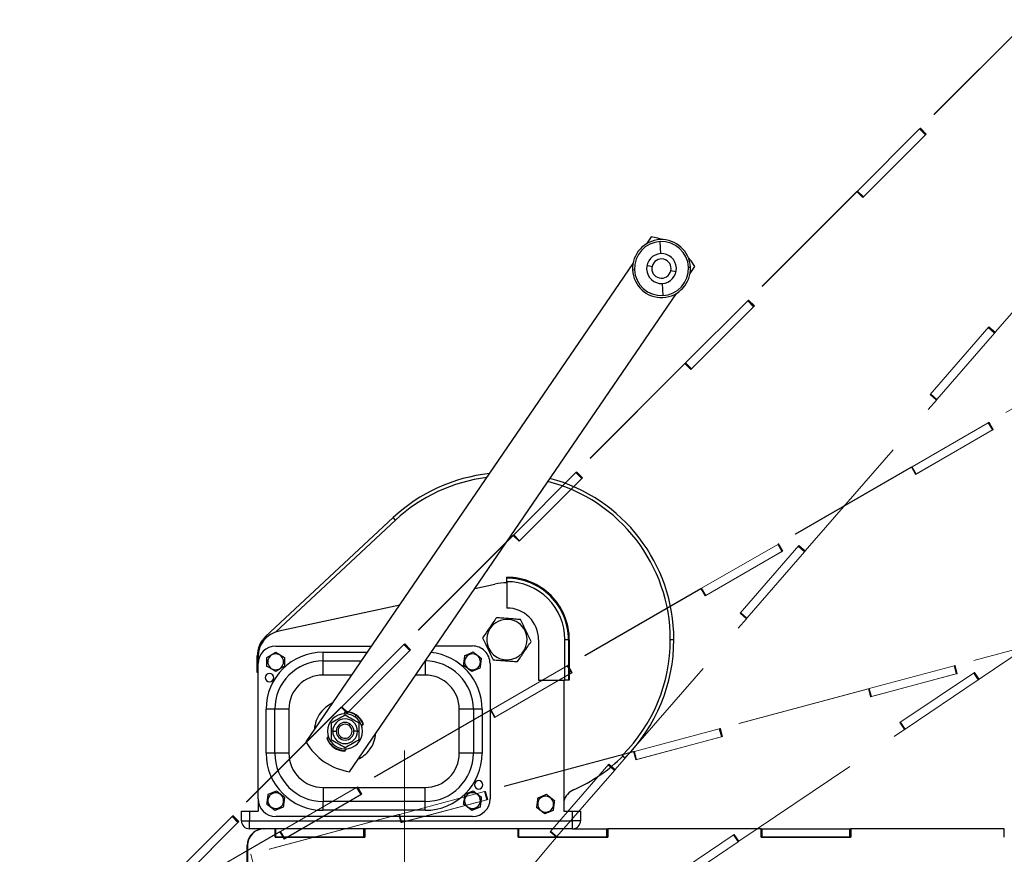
# Paper-space layout 'Sheet10' of a CAD drawing. Header units: inches. Extents: x 0.1 to 16.9, y 0.1 to 10.9.
# Tile 31 of 37: x 6.3 to 8.2, y 7.5 to 9. Entities that reach past the tile are written whole.
import ezdxf

# ---------------------------------------------------------------- set-up
doc = ezdxf.new("R2010")
doc.units = ezdxf.units.IN
doc.header["$MEASUREMENT"] = 0
doc.linetypes.add('CENTERX2', pattern=[0.8, 0.5, -0.1, 0.1, -0.1])
doc.linetypes.add('PHANTOM', pattern=[0.5, 0.25, -0.05, 0.05, -0.05, 0.05, -0.05])
doc.layers.add('FORMAT', color=7, linetype='Continuous')
doc.styles.add('SLDTEXTSTYLE0', font='TXT', dxfattribs={"width": 0.75})
doc.dimstyles.new('SLDDIMSTYLE17', dxfattribs={"dimtxt": 0.104167, "dimasz": 0.13, "dimexe": 0, "dimexo": 0.0625, "dimgap": 0.026042, "dimtad": 0, "dimtih": 1, "dimtoh": 1, "dimdec": 0, "dimlfac": 12, "dimrnd": 1e-09, "dimzin": 12, "dimdsep": 46, "dimtxsty": 'SLDTEXTSTYLE0', "dimsah": 1, "dimcen": 0.09, "dimadec": 0, "dimazin": 3, "dimtfac": 1, "dimtdec": 0, "dimtofl": 0, "dimtmove": 0, "dimatfit": 3, "dimfxl": 1, "dimfrac": 2, "dimtolj": 1, "dimtzin": 12, "dimarcsym": 0})

# ---------------------------------------------------------------- blocks, each defined once
blk = doc.blocks.new('_D_109')
at = {"layer": 'FORMAT', "color": 7}
for p, q in [((9.7469, 8.1618), (9.7469, 1.8353)), ((7.0513, 3.1911), (7.0513, 1.8353)), ((8.1545, 2.1125), (8.1228, 2.1125)), ((8.1228, 2.1125), (8.1228, 1.947)), ((8.3854, 2.1125), (8.4171, 2.1125)), ((8.4171, 2.1125), (8.4171, 1.947)), ((7.0513, 1.9603), (8.0315, 1.9603)), ((9.7469, 1.9603), (8.5084, 1.9603)), ((8.1228, 1.947), (8.1545, 1.947)), ((8.4171, 1.947), (8.3854, 1.947))]:
    blk.add_line(p, q, dxfattribs=at)
for points in [[(7.0513, 1.9603), (7.1813, 1.9403), (7.1813, 1.9803)], [(9.7469, 1.9603), (9.6169, 1.9803), (9.6169, 1.9403)]]:
    blk.add_solid(points, dxfattribs=at)
at = {"layer": 'FORMAT', "color": 7, "char_height": 0.10417, "attachment_point": 1, "style": 'SLDTEXTSTYLE0'}
for s, insert in [('822', (8.1545, 2.0813)), ('32', (8.193, 1.9213))]:
    blk.add_mtext(s, dxfattribs=dict(at, insert=insert))
blk = doc.blocks.new('_D_110')
at = {"layer": 'FORMAT', "color": 7}
for p, q in [((9.0742, 8.7419), (9.0742, 2.2135)), ((7.0513, 3.1911), (7.0513, 2.2135)), ((7.9175, 2.4907), (7.8858, 2.4907)), ((7.8858, 2.4907), (7.8858, 2.3252)), ((8.1484, 2.4907), (8.1801, 2.4907)), ((8.1801, 2.4907), (8.1801, 2.3252)), ((7.0513, 2.3385), (7.7945, 2.3385)), ((9.0742, 2.3385), (8.2713, 2.3385)), ((7.8858, 2.3252), (7.9175, 2.3252)), ((8.1801, 2.3252), (8.1484, 2.3252))]:
    blk.add_line(p, q, dxfattribs=at)
for points in [[(7.0513, 2.3385), (7.1813, 2.3185), (7.1813, 2.3585)], [(9.0742, 2.3385), (8.9442, 2.3585), (8.9442, 2.3185)]]:
    blk.add_solid(points, dxfattribs=at)
at = {"layer": 'FORMAT', "color": 7, "char_height": 0.10417, "attachment_point": 1, "style": 'SLDTEXTSTYLE0'}
for s, insert in [('617', (7.9175, 2.4595)), ('24', (7.956, 2.2994))]:
    blk.add_mtext(s, dxfattribs=dict(at, insert=insert))
blk = doc.blocks.new('_D_113')
at = {"layer": 'FORMAT', "color": 7}
for p, q in [((9.7969, 8.2118), (12.4278, 8.2118)), ((12.3028, 8.2118), (12.3028, 5.9448)), ((12.1489, 5.9237), (12.1172, 5.9237)), ((12.1172, 5.9237), (12.1172, 5.7582)), ((12.4567, 5.9237), (12.4884, 5.9237)), ((12.4884, 5.9237), (12.4884, 5.7582)), ((12.1172, 5.7582), (12.1489, 5.7582)), ((12.4884, 5.7582), (12.4567, 5.7582)), ((12.3028, 2.6109), (12.3028, 5.5981)), ((6.3825, 2.6109), (12.4278, 2.6109))]:
    blk.add_line(p, q, dxfattribs=at)
for points in [[(12.3028, 8.2118), (12.2828, 8.0818), (12.3228, 8.0818)], [(12.3028, 2.6109), (12.3228, 2.7409), (12.2828, 2.7409)]]:
    blk.add_solid(points, dxfattribs=at)
at = {"layer": 'FORMAT', "color": 7, "char_height": 0.10417, "attachment_point": 1, "style": 'SLDTEXTSTYLE0'}
for s, insert in [('1707', (12.1489, 5.8924)), ('67', (12.2258, 5.7324))]:
    blk.add_mtext(s, dxfattribs=dict(at, insert=insert))
blk = doc.blocks.new('_D_114')
at = {"layer": 'FORMAT', "color": 7}
for p, q in [((9.1242, 8.7919), (12.9115, 8.7919)), ((12.7865, 8.7919), (12.7865, 6.3557)), ((12.6325, 6.3346), (12.6008, 6.3346)), ((12.6008, 6.3346), (12.6008, 6.1691)), ((12.9404, 6.3346), (12.9721, 6.3346)), ((12.9721, 6.3346), (12.9721, 6.1691)), ((12.6008, 6.1691), (12.6325, 6.1691)), ((12.9721, 6.1691), (12.9404, 6.1691)), ((12.7865, 2.6109), (12.7865, 6.0091)), ((6.3825, 2.6109), (12.9115, 2.6109))]:
    blk.add_line(p, q, dxfattribs=at)
for points in [[(12.7865, 8.7919), (12.7665, 8.6619), (12.8065, 8.6619)], [(12.7865, 2.6109), (12.8065, 2.7409), (12.7665, 2.7409)]]:
    blk.add_solid(points, dxfattribs=at)
at = {"layer": 'FORMAT', "color": 7, "char_height": 0.10417, "attachment_point": 1, "style": 'SLDTEXTSTYLE0'}
for s, insert in [('1884', (12.6325, 6.3034)), ('74', (12.7095, 6.1434))]:
    blk.add_mtext(s, dxfattribs=dict(at, insert=insert))

psp = doc.layouts.new('Sheet10')

# ---------------------------------------------------------------- linework, layer by layer
at = {"color": 7, "linetype": 'PHANTOM', "lineweight": 18}
for p, q in [((8.2164, 9.0483), (8.014, 8.8458)), ((8.2167, 9.0486), (8.0143, 8.8462)), ((7.8968, 8.7287), (8.0129, 8.8447)), ((8.0129, 8.8447), (8.0137, 8.8456)), ((8.0239, 8.8337), (8.0129, 8.8447)), ((8.014, 8.8458), (8.0137, 8.8456)), ((8.0248, 8.8345), (8.0137, 8.8456)), ((8.014, 8.8458), (8.0143, 8.8462)), ((8.014, 8.8458), (8.025, 8.8348)), ((8.0143, 8.8462), (8.0253, 8.8351)), ((8.0253, 8.8351), (7.9068, 8.7166)), ((7.9079, 8.7177), (8.0239, 8.8337)), ((8.0239, 8.8337), (8.0248, 8.8345)), ((8.025, 8.8348), (8.0248, 8.8345)), ((8.025, 8.8348), (8.0253, 8.8351)), ((8.1542, 8.4649), (8.399, 8.7465)), ((7.8955, 8.7273), (7.693, 8.5249)), ((7.8958, 8.7277), (7.6933, 8.5252)), ((7.8958, 8.7277), (7.8955, 8.7273)), ((7.8955, 8.7273), (7.8958, 8.7277)), ((7.8958, 8.7277), (7.8959, 8.7278)), ((7.8958, 8.7277), (7.8958, 8.7277)), ((7.9068, 8.7166), (7.8958, 8.7277)), ((7.8959, 8.7278), (7.8968, 8.7287)), ((7.907, 8.7168), (7.8959, 8.7278)), ((7.9079, 8.7177), (7.8968, 8.7287)), ((7.9068, 8.7166), (7.907, 8.7168)), ((7.9068, 8.7166), (7.9068, 8.7166)), ((7.907, 8.7168), (7.9079, 8.7177)), ((7.5759, 8.4078), (7.6919, 8.5238)), ((7.7044, 8.5142), (7.5859, 8.3957)), ((7.5869, 8.3967), (7.703, 8.5127)), ((7.6919, 8.5238), (7.6928, 8.5247)), ((7.703, 8.5127), (7.6919, 8.5238)), ((7.693, 8.5249), (7.6928, 8.5247)), ((7.7038, 8.5136), (7.6928, 8.5247)), ((7.693, 8.5249), (7.6933, 8.5252)), ((7.693, 8.5249), (7.7041, 8.5138)), ((7.6933, 8.5252), (7.7044, 8.5142)), ((7.703, 8.5127), (7.7038, 8.5136)), ((7.7041, 8.5138), (7.7038, 8.5136)), ((7.7041, 8.5138), (7.7044, 8.5142)), ((8.0324, 8.3486), (8.1424, 8.4751)), ((8.0452, 8.3395), (8.1529, 8.4634)), ((8.1529, 8.4634), (8.1411, 8.4736)), ((8.1537, 8.4643), (8.1419, 8.4745)), ((8.1424, 8.4751), (8.1542, 8.4649)), ((8.1529, 8.4634), (8.1537, 8.4643)), ((8.1537, 8.4643), (8.154, 8.4647)), ((8.1538, 8.4645), (8.1542, 8.4649)), ((8.3902, 8.4399), (8.1423, 8.2968)), ((8.3906, 8.4401), (8.1427, 8.297)), ((7.5745, 8.4064), (7.3721, 8.2039)), ((7.5748, 8.4067), (7.3724, 8.2043)), ((7.5748, 8.4067), (7.5745, 8.4064)), ((7.5745, 8.4064), (7.5748, 8.4067)), ((7.5748, 8.4067), (7.575, 8.4069)), ((7.5748, 8.4067), (7.5748, 8.4067)), ((7.5859, 8.3957), (7.5748, 8.4067)), ((7.575, 8.4069), (7.5759, 8.4078)), ((7.586, 8.3958), (7.575, 8.4069)), ((7.5869, 8.3967), (7.5759, 8.4078)), ((7.5859, 8.3957), (7.586, 8.3958)), ((7.5859, 8.3957), (7.5859, 8.3957)), ((7.586, 8.3958), (7.5869, 8.3967)), ((8.0442, 8.3384), (8.0324, 8.3486)), ((8.0442, 8.3384), (8.0325, 8.3486)), ((8.0444, 8.3386), (8.0326, 8.3488)), ((8.0452, 8.3395), (8.0334, 8.3498)), ((7.7994, 8.0567), (8.0442, 8.3384)), ((8.0442, 8.3384), (8.0444, 8.3386)), ((8.0442, 8.3384), (8.0442, 8.3384)), ((8.0444, 8.3386), (8.0452, 8.3395)), ((7.9988, 8.2139), (8.1409, 8.296)), ((8.1409, 8.296), (8.142, 8.2966)), ((8.1488, 8.2825), (8.1409, 8.296)), ((8.1423, 8.2968), (8.142, 8.2966)), ((8.1498, 8.2831), (8.142, 8.2966)), ((8.1423, 8.2968), (8.1427, 8.297)), ((8.1423, 8.2968), (8.1501, 8.2832)), ((8.1427, 8.297), (8.1505, 8.2835)), ((8.1505, 8.2835), (8.0054, 8.1997)), ((8.0066, 8.2004), (8.1488, 8.2825)), ((8.1488, 8.2825), (8.1498, 8.2831)), ((8.1501, 8.2832), (8.1498, 8.2831)), ((8.1501, 8.2832), (8.1505, 8.2835)), ((7.255, 8.0868), (7.371, 8.2029)), ((7.371, 8.2029), (7.3718, 8.2037)), ((7.382, 8.1918), (7.371, 8.2029)), ((7.3721, 8.2039), (7.3718, 8.2037)), ((7.3829, 8.1927), (7.3718, 8.2037)), ((7.3721, 8.2039), (7.3724, 8.2043)), ((7.3721, 8.2039), (7.3831, 8.1929)), ((7.3724, 8.2043), (7.3835, 8.1932)), ((7.9971, 8.213), (7.7492, 8.0698)), ((7.9975, 8.2132), (7.7496, 8.0701)), ((7.9975, 8.2132), (7.9971, 8.213)), ((7.9971, 8.213), (7.9975, 8.2132)), ((7.9975, 8.2132), (7.9977, 8.2133)), ((7.9975, 8.2132), (7.9975, 8.2132)), ((8.0054, 8.1997), (7.9975, 8.2132)), ((7.9977, 8.2133), (7.9988, 8.2139)), ((8.0055, 8.1998), (7.9977, 8.2133)), ((8.0066, 8.2004), (7.9988, 8.2139)), ((8.0055, 8.1998), (8.0066, 8.2004)), ((7.3835, 8.1932), (7.265, 8.0747)), ((7.266, 8.0758), (7.382, 8.1918)), ((7.382, 8.1918), (7.3829, 8.1927)), ((7.3831, 8.1929), (7.3829, 8.1927)), ((7.3831, 8.1929), (7.3835, 8.1932)), ((8.0054, 8.1997), (8.0055, 8.1998)), ((8.0054, 8.1997), (8.0054, 8.1997)), ((7.2536, 8.0854), (7.0511, 7.883)), ((7.2539, 8.0858), (7.0515, 7.8833)), ((7.2539, 8.0858), (7.2536, 8.0854)), ((7.2536, 8.0854), (7.2539, 8.0858)), ((7.2539, 8.0858), (7.254, 8.0859)), ((7.265, 8.0747), (7.2539, 8.0858)), ((7.265, 8.0747), (7.2539, 8.0858)), ((7.254, 8.0859), (7.255, 8.0868)), ((7.2651, 8.0749), (7.254, 8.0859)), ((7.266, 8.0758), (7.255, 8.0868)), ((7.265, 8.0747), (7.2651, 8.0749)), ((7.265, 8.0747), (7.265, 8.0747)), ((7.2651, 8.0749), (7.266, 8.0758)), ((7.6058, 7.987), (7.7479, 8.069)), ((7.7574, 8.0565), (7.6123, 7.9727)), ((7.6136, 7.9735), (7.7557, 8.0555)), ((7.6777, 7.9405), (7.7876, 8.0669)), ((7.6904, 7.9314), (7.7981, 8.0552)), ((7.7479, 8.069), (7.7489, 8.0697)), ((7.7557, 8.0555), (7.7479, 8.069)), ((7.7492, 8.0698), (7.7489, 8.0697)), ((7.7567, 8.0561), (7.7489, 8.0697)), ((7.7492, 8.0698), (7.7496, 8.0701)), ((7.7492, 8.0698), (7.757, 8.0563)), ((7.7496, 8.0701), (7.7574, 8.0565)), ((7.7557, 8.0555), (7.7567, 8.0561)), ((7.757, 8.0563), (7.7567, 8.0561)), ((7.757, 8.0563), (7.7574, 8.0565)), ((7.7981, 8.0552), (7.7863, 8.0654)), ((7.7989, 8.0561), (7.7871, 8.0664)), ((7.7876, 8.0669), (7.7994, 8.0567)), ((7.7981, 8.0552), (7.7989, 8.0561)), ((7.7989, 8.0561), (7.7992, 8.0565)), ((7.7991, 8.0564), (7.7994, 8.0567)), ((8.1238, 7.817), (8.4333, 8.0257)), ((7.6041, 7.986), (7.3561, 7.8429)), ((7.6045, 7.9863), (7.3565, 7.8431)), ((7.6045, 7.9863), (7.6041, 7.986)), ((7.6041, 7.986), (7.6045, 7.9863)), ((7.6045, 7.9863), (7.6046, 7.9864)), ((7.6123, 7.9727), (7.6045, 7.9863)), ((7.6123, 7.9727), (7.6045, 7.9863)), ((7.6046, 7.9864), (7.6058, 7.987)), ((7.6125, 7.9728), (7.6046, 7.9864)), ((7.6136, 7.9735), (7.6058, 7.987)), ((7.6123, 7.9727), (7.6125, 7.9728)), ((7.6123, 7.9727), (7.6123, 7.9727)), ((7.6125, 7.9728), (7.6136, 7.9735)), ((7.4446, 7.6485), (7.6894, 7.9302)), ((7.6894, 7.9302), (7.6777, 7.9405)), ((7.6895, 7.9302), (7.6777, 7.9405)), ((7.6896, 7.9304), (7.6778, 7.9406)), ((7.6904, 7.9314), (7.6786, 7.9416)), ((7.6894, 7.9302), (7.6895, 7.9302)), ((7.6895, 7.9302), (7.6896, 7.9304)), ((7.6896, 7.9304), (7.6904, 7.9314)), ((8.3553, 7.9168), (8.0788, 7.8427)), ((8.3558, 7.9169), (8.0792, 7.8428)), ((6.934, 7.7659), (7.05, 7.8819)), ((7.0625, 7.8723), (6.944, 7.7538)), ((6.9451, 7.7548), (7.0611, 7.8709)), ((7.05, 7.8819), (7.0509, 7.8828)), ((7.0611, 7.8709), (7.05, 7.8819)), ((7.0511, 7.883), (7.0509, 7.8828)), ((7.0619, 7.8717), (7.0509, 7.8828)), ((7.0511, 7.883), (7.0515, 7.8833)), ((7.0511, 7.883), (7.0622, 7.8719)), ((7.0515, 7.8833), (7.0625, 7.8723)), ((7.0611, 7.8709), (7.0619, 7.8717)), ((7.0622, 7.8719), (7.0619, 7.8717)), ((7.0622, 7.8719), (7.0625, 7.8723)), ((7.2127, 7.7601), (7.3548, 7.8421)), ((7.3548, 7.8421), (7.3558, 7.8427)), ((7.3626, 7.8286), (7.3548, 7.8421)), ((7.3561, 7.8429), (7.3558, 7.8427)), ((7.3637, 7.8292), (7.3558, 7.8427)), ((7.3561, 7.8429), (7.3565, 7.8431)), ((7.3561, 7.8429), (7.3639, 7.8293)), ((7.3565, 7.8431), (7.3643, 7.8296)), ((7.9188, 7.7998), (8.0773, 7.8423)), ((8.0773, 7.8423), (8.0784, 7.8426)), ((8.0813, 7.8272), (8.0773, 7.8423)), ((8.0788, 7.8427), (8.0784, 7.8426)), ((8.0825, 7.8275), (8.0784, 7.8426)), ((8.0788, 7.8427), (8.0792, 7.8428)), ((8.0788, 7.8427), (8.0828, 7.8276)), ((8.0792, 7.8428), (8.0833, 7.8277)), ((7.3643, 7.8296), (7.2192, 7.7458)), ((7.2205, 7.7465), (7.3626, 7.8286)), ((7.3626, 7.8286), (7.3637, 7.8292)), ((7.3639, 7.8293), (7.3637, 7.8292)), ((7.3639, 7.8293), (7.3643, 7.8296)), ((8.0833, 7.8277), (7.9214, 7.7843)), ((7.9228, 7.7847), (8.0813, 7.8272)), ((7.9762, 7.7362), (8.1151, 7.8299)), ((7.9862, 7.7241), (8.1222, 7.8159)), ((8.0813, 7.8272), (8.0825, 7.8275)), ((8.0828, 7.8276), (8.0825, 7.8275)), ((8.0828, 7.8276), (8.0833, 7.8277)), ((8.1222, 7.8159), (8.1135, 7.8288)), ((8.1232, 7.8166), (8.1145, 7.8295)), ((8.1151, 7.8299), (8.1238, 7.817)), ((8.1222, 7.8159), (8.1232, 7.8166)), ((8.1232, 7.8166), (8.1236, 7.8169)), ((8.1234, 7.8168), (8.1238, 7.817)), ((7.9169, 7.7993), (7.6403, 7.7252)), ((7.9173, 7.7994), (7.6408, 7.7253)), ((7.9173, 7.7994), (7.9169, 7.7993)), ((7.9169, 7.7993), (7.9173, 7.7994)), ((7.9173, 7.7994), (7.9175, 7.7995)), ((7.9214, 7.7843), (7.9173, 7.7994)), ((7.9214, 7.7843), (7.9173, 7.7994)), ((7.9175, 7.7995), (7.9188, 7.7998)), ((7.9216, 7.7844), (7.9175, 7.7995)), ((7.9228, 7.7847), (7.9188, 7.7998)), ((7.9214, 7.7843), (7.9216, 7.7844)), ((7.9214, 7.7843), (7.9214, 7.7843)), ((7.9216, 7.7844), (7.9228, 7.7847)), ((6.9326, 7.7645), (6.7302, 7.5621)), ((6.933, 7.7648), (6.7305, 7.5624)), ((6.933, 7.7648), (6.9326, 7.7645)), ((6.9326, 7.7645), (6.933, 7.7648)), ((6.933, 7.7648), (6.9331, 7.765)), ((6.944, 7.7538), (6.933, 7.7648)), ((6.944, 7.7538), (6.933, 7.7648)), ((6.9331, 7.765), (6.934, 7.7659)), ((6.9442, 7.7539), (6.9331, 7.765)), ((6.9451, 7.7548), (6.934, 7.7659)), ((7.211, 7.7591), (6.963, 7.6159)), ((7.2114, 7.7593), (6.9635, 7.6162)), ((7.2114, 7.7593), (7.211, 7.7591)), ((7.211, 7.7591), (7.2114, 7.7593)), ((7.2114, 7.7593), (7.2116, 7.7594)), ((7.2192, 7.7458), (7.2114, 7.7593)), ((7.2192, 7.7458), (7.2114, 7.7593)), ((7.2116, 7.7594), (7.2127, 7.7601)), ((7.2194, 7.7459), (7.2116, 7.7594)), ((7.2205, 7.7465), (7.2127, 7.7601)), ((6.944, 7.7538), (6.9442, 7.7539)), ((6.944, 7.7538), (6.944, 7.7538)), ((6.9442, 7.7539), (6.9451, 7.7548)), ((7.2192, 7.7458), (7.2194, 7.7459)), ((7.2192, 7.7458), (7.2192, 7.7458)), ((7.2194, 7.7459), (7.2205, 7.7465)), ((7.4804, 7.6823), (7.6389, 7.7248)), ((7.6389, 7.7248), (7.64, 7.7251)), ((7.6429, 7.7097), (7.6389, 7.7248)), ((7.6403, 7.7252), (7.64, 7.7251)), ((7.6441, 7.71), (7.64, 7.7251)), ((7.6403, 7.7252), (7.6408, 7.7253)), ((7.6403, 7.7252), (7.6444, 7.7101)), ((7.6408, 7.7253), (7.6448, 7.7102)), ((7.6755, 7.5146), (7.9849, 7.7233)), ((7.9849, 7.7233), (7.9762, 7.7362)), ((7.9849, 7.7233), (7.9762, 7.7362)), ((7.9851, 7.7234), (7.9764, 7.7363)), ((7.9862, 7.7241), (7.9774, 7.7371)), ((7.9849, 7.7233), (7.9851, 7.7234)), ((7.9849, 7.7233), (7.9849, 7.7233)), ((7.9851, 7.7234), (7.9862, 7.7241)), ((7.6448, 7.7102), (7.483, 7.6668)), ((7.4844, 7.6672), (7.6429, 7.7097)), ((7.6429, 7.7097), (7.6441, 7.71)), ((7.6444, 7.7101), (7.6441, 7.71)), ((7.6444, 7.7101), (7.6448, 7.7102)), ((7.4785, 7.6818), (7.2019, 7.6077)), ((7.4789, 7.6819), (7.2024, 7.6078)), ((7.4789, 7.6819), (7.4785, 7.6818)), ((7.4785, 7.6818), (7.4789, 7.6819)), ((7.4789, 7.6819), (7.4791, 7.682)), ((7.483, 7.6668), (7.4789, 7.6819)), ((7.483, 7.6668), (7.4789, 7.6819)), ((7.4791, 7.682), (7.4804, 7.6823)), ((7.4832, 7.6669), (7.4791, 7.682)), ((7.4844, 7.6672), (7.4804, 7.6823)), ((7.483, 7.6668), (7.4832, 7.6669)), ((7.483, 7.6668), (7.483, 7.6668)), ((7.4832, 7.6669), (7.4844, 7.6672)), ((7.3229, 7.5323), (7.4328, 7.6588)), ((7.4433, 7.647), (7.4315, 7.6573)), ((7.4441, 7.6479), (7.4323, 7.6582)), ((7.4328, 7.6588), (7.4446, 7.6485)), ((7.4441, 7.6479), (7.4444, 7.6484)), ((7.4443, 7.6482), (7.4446, 7.6485)), ((7.3356, 7.5232), (7.4433, 7.647)), ((7.4433, 7.647), (7.4441, 7.6479)), ((6.8196, 7.5331), (6.9617, 7.6152)), ((6.9617, 7.6152), (6.9628, 7.6158)), ((6.9695, 7.6016), (6.9617, 7.6152)), ((6.963, 7.6159), (6.9628, 7.6158)), ((6.9706, 7.6022), (6.9628, 7.6158)), ((6.963, 7.6159), (6.9635, 7.6162)), ((6.963, 7.6159), (6.9709, 7.6024)), ((6.9635, 7.6162), (6.9713, 7.6026)), ((6.9713, 7.6026), (6.8261, 7.5188)), ((6.8274, 7.5196), (6.9695, 7.6016)), ((6.9695, 7.6016), (6.9706, 7.6022)), ((6.9709, 7.6024), (6.9706, 7.6022)), ((6.9709, 7.6024), (6.9713, 7.6026)), ((7.0419, 7.5648), (7.2004, 7.6073)), ((7.2004, 7.6073), (7.2016, 7.6076)), ((7.2045, 7.5922), (7.2004, 7.6073)), ((7.2019, 7.6077), (7.2016, 7.6076)), ((7.2057, 7.5925), (7.2016, 7.6076)), ((7.2019, 7.6077), (7.2024, 7.6078)), ((7.2019, 7.6077), (7.206, 7.5926)), ((7.2024, 7.6078), (7.2064, 7.5927)), ((7.2064, 7.5927), (7.0445, 7.5494)), ((7.046, 7.5498), (7.2045, 7.5922)), ((7.2045, 7.5922), (7.2057, 7.5925)), ((7.206, 7.5926), (7.2057, 7.5925)), ((7.206, 7.5926), (7.2064, 7.5927)), ((6.6131, 7.4449), (6.7291, 7.561)), ((6.7291, 7.561), (6.73, 7.5618)), ((6.7401, 7.5499), (6.7291, 7.561)), ((6.7302, 7.5621), (6.73, 7.5618)), ((6.741, 7.5508), (6.73, 7.5618)), ((6.7302, 7.5621), (6.7305, 7.5624)), ((6.7302, 7.5621), (6.7412, 7.551)), ((6.7305, 7.5624), (6.7416, 7.5513)), ((7.04, 7.5643), (6.7635, 7.4902)), ((7.0405, 7.5645), (6.764, 7.4904)), ((7.0405, 7.5645), (7.04, 7.5643)), ((7.04, 7.5643), (7.0405, 7.5645)), ((7.0445, 7.5494), (7.0405, 7.5645)), ((7.0405, 7.5645), (7.0407, 7.5645)), ((7.0445, 7.5494), (7.0405, 7.5645)), ((7.0407, 7.5645), (7.0419, 7.5648)), ((7.0447, 7.5494), (7.0407, 7.5645)), ((7.046, 7.5498), (7.0419, 7.5648)), ((6.7416, 7.5513), (6.6231, 7.4328)), ((6.6241, 7.4339), (6.7401, 7.5499)), ((6.7401, 7.5499), (6.741, 7.5508)), ((6.7412, 7.551), (6.741, 7.5508)), ((6.7412, 7.551), (6.7416, 7.5513)), ((7.0445, 7.5494), (7.0447, 7.5494)), ((7.0445, 7.5494), (7.0445, 7.5494)), ((7.0447, 7.5494), (7.046, 7.5498)), ((6.8179, 7.5321), (6.57, 7.389)), ((6.8183, 7.5324), (6.5704, 7.3892)), ((6.8183, 7.5324), (6.8179, 7.5321)), ((6.8179, 7.5321), (6.8183, 7.5324)), ((6.8183, 7.5324), (6.8185, 7.5325)), ((6.8261, 7.5188), (6.8183, 7.5324)), ((6.8261, 7.5188), (6.8183, 7.5324)), ((6.8185, 7.5325), (6.8196, 7.5331)), ((6.8263, 7.5189), (6.8185, 7.5325)), ((6.8274, 7.5196), (6.8196, 7.5331)), ((7.3166, 7.5012), (7.3347, 7.522)), ((7.3347, 7.522), (7.3229, 7.5323)), ((7.3347, 7.5221), (7.3229, 7.5323)), ((7.3348, 7.5222), (7.323, 7.5325)), ((7.3356, 7.5232), (7.3239, 7.5334)), ((7.3346, 7.5221), (7.3347, 7.5221)), ((7.3347, 7.5221), (7.3348, 7.5222)), ((7.3348, 7.5222), (7.3356, 7.5232)), ((7.5278, 7.4338), (7.6668, 7.5275)), ((7.6738, 7.5135), (7.6651, 7.5264)), ((7.6748, 7.5141), (7.6661, 7.5271)), ((7.6668, 7.5275), (7.6755, 7.5146)), ((6.8261, 7.5188), (6.8263, 7.5189)), ((6.8261, 7.5188), (6.8261, 7.5188)), ((6.8263, 7.5189), (6.8274, 7.5196)), ((7.5378, 7.4217), (7.6738, 7.5135)), ((7.6738, 7.5135), (7.6748, 7.5141)), ((7.6748, 7.5141), (7.6753, 7.5144)), ((7.6751, 7.5143), (7.6755, 7.5146)), ((6.7635, 7.4902), (6.764, 7.4904)), ((6.764, 7.4904), (6.768, 7.4753))]:
    psp.add_line(p, q, dxfattribs=at)
at = {"color": 7, "linetype": 'Continuous', "lineweight": 25}
for p, q in [((7.5118, 8.6432), (7.5031, 8.6303)), ((7.5296, 8.6117), (7.5285, 8.6343)), ((7.4776, 8.5931), (6.8669, 7.7001)), ((7.5038, 8.5902), (7.5134, 8.588)), ((7.5814, 8.5864), (7.585, 8.5866)), ((7.5843, 8.5747), (7.5931, 8.5876)), ((7.4805, 8.5814), (7.4769, 8.5812)), ((7.5581, 8.5776), (7.5485, 8.5798)), ((7.5323, 8.556), (7.5334, 8.5335)), ((6.9481, 7.6445), (7.5588, 8.5375)), ((6.7917, 7.897), (7.0297, 8.1189)), ((7.0342, 8.1141), (6.8105, 7.9055)), ((7.0342, 8.1141), (7.0297, 8.1189)), ((7.2423, 8.0058), (7.2423, 8.0075)), ((7.2423, 7.9993), (7.2423, 8.0058)), ((7.2423, 7.9993), (7.2423, 7.95)), ((7.1822, 7.9867), (7.2197, 7.9949)), ((6.8165, 7.9072), (7.0421, 7.9563)), ((7.2763, 7.9074), (7.2778, 7.9081)), ((6.7934, 7.8952), (6.7917, 7.897)), ((7.3013, 7.891), (7.3013, 7.8155)), ((7.3571, 7.891), (7.3505, 7.891)), ((7.3506, 7.8156), (7.3505, 7.891)), ((7.3571, 7.891), (7.3571, 7.8156)), ((7.3587, 7.891), (7.3571, 7.891)), ((7.3587, 7.891), (7.3588, 7.8156)), ((7.554, 7.891), (7.5474, 7.891)), ((6.8105, 7.8791), (6.9893, 7.8791)), ((7.1086, 7.8792), (7.178, 7.8792)), ((7.2083, 7.8746), (7.2068, 7.8739)), ((6.7761, 7.8299), (6.7761, 7.861)), ((6.7777, 7.861), (6.7761, 7.861)), ((6.7777, 7.8591), (6.7777, 7.8463)), ((6.7941, 7.8496), (6.7941, 7.858)), ((6.8269, 7.858), (6.8269, 7.8496)), ((6.8991, 7.8676), (6.9815, 7.8677)), ((6.8991, 7.8512), (6.8991, 7.8676)), ((6.8991, 7.825), (6.8991, 7.8512)), ((6.8991, 7.8512), (6.9703, 7.8512)), ((7.0894, 7.8511), (7.0894, 7.825)), ((7.1639, 7.8616), (7.1717, 7.8648)), ((7.1717, 7.8648), (7.1795, 7.868)), ((7.1723, 7.8633), (7.1717, 7.8648)), ((6.7778, 7.5937), (6.7777, 7.8463)), ((6.7958, 7.8496), (6.7941, 7.8496)), ((6.7941, 7.8412), (6.7941, 7.8496)), ((6.8253, 7.8496), (6.8269, 7.8496)), ((6.8269, 7.8496), (6.8269, 7.8412)), ((7.1842, 7.8345), (7.1765, 7.8313)), ((7.1836, 7.836), (7.1842, 7.8345)), ((7.192, 7.8377), (7.1842, 7.8345)), ((7.2108, 7.8464), (7.2108, 7.5937)), ((6.7777, 7.8299), (6.7761, 7.8299)), ((6.9523, 7.825), (6.8991, 7.825)), ((7.0894, 7.825), (7.0716, 7.825)), ((7.3013, 7.8155), (7.3506, 7.8156)), ((7.3485, 7.8156), (7.3486, 7.5708)), ((7.3571, 7.8156), (7.3506, 7.8156)), ((7.3588, 7.8156), (7.3571, 7.8156)), ((6.8089, 7.761), (6.7925, 7.761)), ((6.7925, 7.679), (6.7925, 7.761)), ((6.8351, 7.761), (6.8089, 7.761)), ((6.8089, 7.679), (6.8089, 7.761)), ((6.8351, 7.761), (6.8352, 7.679)), ((7.1796, 7.7611), (7.1534, 7.7611)), ((7.1534, 7.679), (7.1534, 7.7611)), ((7.1796, 7.7611), (7.1796, 7.679)), ((7.196, 7.7611), (7.1796, 7.7611)), ((7.196, 7.7611), (7.1961, 7.679)), ((6.9405, 7.7569), (6.9377, 7.7527)), ((6.9387, 7.7528), (6.941, 7.7561)), ((6.9587, 7.7471), (6.9605, 7.7498)), ((6.9139, 7.7352), (6.9139, 7.72)), ((6.9475, 7.7308), (6.9494, 7.7335)), ((6.9664, 7.72), (6.9664, 7.7352)), ((6.9735, 7.7339), (6.9712, 7.7306)), ((6.9715, 7.7296), (6.9744, 7.7338)), ((6.9738, 7.7329), (6.9735, 7.7339)), ((6.9088, 7.7104), (6.9059, 7.7063)), ((6.9064, 7.7071), (6.9068, 7.7062)), ((6.9068, 7.7062), (6.9091, 7.7095)), ((6.917, 7.72), (6.9139, 7.72)), ((6.9139, 7.72), (6.9139, 7.7049)), ((6.917, 7.72), (6.9237, 7.72)), ((6.9327, 7.7092), (6.9309, 7.7065)), ((6.9632, 7.72), (6.9565, 7.72)), ((6.9632, 7.72), (6.9664, 7.72)), ((6.9664, 7.7049), (6.9664, 7.72)), ((6.9252, 7.6863), (6.9254, 7.6871)), ((6.9416, 7.6872), (6.9393, 7.6839)), ((6.9397, 7.6831), (6.9426, 7.6873)), ((6.8089, 7.679), (6.7925, 7.679)), ((6.8352, 7.679), (6.8089, 7.679)), ((6.934, 7.6844), (6.9338, 7.6836)), ((7.1796, 7.679), (7.1534, 7.679)), ((7.1961, 7.679), (7.1796, 7.679)), ((7.4579, 7.6754), (7.4581, 7.6753)), ((7.4579, 7.6754), (7.4579, 7.6754)), ((7.4579, 7.6754), (7.4592, 7.6741)), ((7.4627, 7.6706), (7.4581, 7.6753)), ((6.8991, 7.615), (7.0894, 7.615)), ((6.8991, 7.615), (6.8992, 7.5888)), ((7.0894, 7.5888), (7.0894, 7.615)), ((6.7778, 7.5937), (6.7778, 7.5707)), ((6.7965, 7.6023), (6.8043, 7.6056)), ((6.8043, 7.6056), (6.8121, 7.6088)), ((6.8049, 7.604), (6.8043, 7.6056)), ((7.164, 7.6024), (7.1718, 7.6056)), ((7.1718, 7.6056), (7.1795, 7.6088)), ((7.1724, 7.6041), (7.1718, 7.6056)), ((7.3005, 7.5959), (7.3082, 7.5991)), ((7.3082, 7.5991), (7.316, 7.6023)), ((7.3089, 7.5976), (7.3082, 7.5991)), ((6.8168, 7.5752), (6.8091, 7.572)), ((6.8162, 7.5767), (6.8168, 7.5752)), ((6.8246, 7.5784), (6.8168, 7.5752)), ((7.0894, 7.5888), (6.8992, 7.5888)), ((6.8992, 7.5724), (6.8992, 7.5888)), ((7.0894, 7.5724), (7.0894, 7.5888)), ((7.1843, 7.5753), (7.1765, 7.5721)), ((7.1837, 7.5768), (7.1843, 7.5753)), ((7.1921, 7.5785), (7.1843, 7.5753)), ((6.7466, 7.5527), (6.7466, 7.5707)), ((6.7466, 7.5707), (6.7614, 7.5707)), ((6.7614, 7.5707), (6.7614, 7.5527)), ((6.7614, 7.5707), (6.7778, 7.5707)), ((7.178, 7.5609), (6.8106, 7.5609)), ((7.0894, 7.5724), (6.8992, 7.5724)), ((7.3208, 7.5688), (7.313, 7.5656)), ((7.3201, 7.5703), (7.3208, 7.5688)), ((7.3285, 7.572), (7.3208, 7.5688)), ((7.3486, 7.5708), (7.365, 7.5708)), ((7.365, 7.5528), (7.365, 7.5708)), ((7.365, 7.5708), (7.3798, 7.5708)), ((7.3798, 7.5708), (7.3798, 7.5528)), ((6.7466, 7.5527), (6.7614, 7.5527)), ((6.7614, 7.5527), (7.365, 7.5528)), ((6.7614, 7.5379), (6.7614, 7.5527)), ((7.365, 7.538), (6.7614, 7.5379)), ((7.3798, 7.5528), (7.365, 7.5528)), ((7.365, 7.538), (7.365, 7.5528)), ((7.365, 7.538), (7.4288, 7.538)), ((7.4289, 7.5224), (7.4288, 7.538)), ((7.4288, 7.538), (7.4301, 7.538)), ((7.4301, 7.5224), (7.4301, 7.538)), ((7.4304, 7.538), (7.4301, 7.538)), ((7.7167, 7.5381), (7.4304, 7.538)), ((7.4304, 7.538), (7.4309, 7.538)), ((7.4304, 7.538), (7.4304, 7.5224)), ((7.7171, 7.5381), (7.4309, 7.538)), ((7.4309, 7.538), (7.4309, 7.5224)), ((7.7172, 7.5381), (7.7167, 7.5381)), ((7.7167, 7.5381), (7.7171, 7.5381)), ((7.7172, 7.5224), (7.7171, 7.5381)), ((7.7172, 7.5224), (7.7172, 7.5381)), ((7.7172, 7.5381), (7.7174, 7.5381)), ((7.7174, 7.5224), (7.7174, 7.5381)), ((7.7174, 7.5381), (7.7186, 7.5381)), ((7.7186, 7.5224), (7.7186, 7.5381)), ((7.7186, 7.5381), (7.8827, 7.5381)), ((7.8827, 7.5225), (7.8827, 7.5381)), ((7.8827, 7.5381), (7.8839, 7.5381)), ((7.8839, 7.5225), (7.8839, 7.5381)), ((7.8843, 7.5381), (7.8839, 7.5381)), ((7.8843, 7.5381), (7.8847, 7.5381)), ((8.1706, 7.5381), (7.8843, 7.5381)), ((7.8843, 7.5381), (7.8843, 7.5225)), ((7.8847, 7.5381), (7.8847, 7.5225)), ((8.171, 7.5381), (7.8847, 7.5381)), ((8.171, 7.5381), (8.1706, 7.5381)), ((8.1706, 7.5381), (8.171, 7.5381)), ((8.171, 7.5225), (8.171, 7.5381)), ((6.773, 7.5337), (6.773, 7.5337)), ((6.7886, 7.5379), (6.789, 7.5379)), ((6.8094, 7.5379), (6.789, 7.5379)), ((6.8089, 7.5379), (6.8094, 7.5379)), ((6.8094, 7.5223), (6.8094, 7.5379)), ((6.8094, 7.5223), (6.8094, 7.5379)), ((6.8094, 7.5223), (6.8096, 7.5223)), ((6.8094, 7.5223), (6.8094, 7.5223)), ((6.977, 7.5223), (6.8094, 7.5223)), ((6.8096, 7.5223), (6.8096, 7.5379)), ((6.8096, 7.5223), (6.8109, 7.5223)), ((6.8109, 7.5223), (6.8109, 7.5379)), ((6.8109, 7.5223), (6.975, 7.5223)), ((6.975, 7.5223), (6.975, 7.5379)), ((6.975, 7.5223), (6.9762, 7.5223)), ((6.9762, 7.5223), (6.9762, 7.5379)), ((6.9765, 7.5223), (6.9762, 7.5223)), ((6.9765, 7.5379), (6.977, 7.5379)), ((6.9765, 7.5223), (6.977, 7.5223)), ((7.2633, 7.538), (6.977, 7.5379)), ((6.977, 7.5379), (6.977, 7.5223)), ((7.2628, 7.538), (7.2633, 7.538)), ((7.2633, 7.5224), (7.2633, 7.538)), ((7.2633, 7.5224), (7.2633, 7.538)), ((7.2633, 7.5224), (7.2635, 7.5224)), ((7.4309, 7.5224), (7.2633, 7.5224)), ((7.2633, 7.5224), (7.2633, 7.5224)), ((7.2635, 7.5224), (7.2635, 7.538)), ((7.2635, 7.5224), (7.2648, 7.5224)), ((7.2648, 7.5224), (7.2648, 7.538)), ((7.2648, 7.5224), (7.4289, 7.5224)), ((7.4289, 7.5224), (7.4301, 7.5224)), ((7.4304, 7.5224), (7.4301, 7.5224)), ((7.4304, 7.5224), (7.4309, 7.5224)), ((7.8847, 7.5225), (7.7172, 7.5224)), ((7.7172, 7.5224), (7.7174, 7.5224)), ((7.7172, 7.5224), (7.7172, 7.5224)), ((7.7174, 7.5224), (7.7186, 7.5224)), ((7.7186, 7.5224), (7.8827, 7.5225)), ((7.8827, 7.5225), (7.8839, 7.5225)), ((7.8843, 7.5225), (7.8839, 7.5225)), ((7.8843, 7.5225), (7.8847, 7.5225)), ((6.7574, 7.3791), (6.7573, 7.5066)), ((6.7573, 7.5066), (6.7578, 7.5066)), ((6.7573, 7.5066), (6.7574, 7.3804)), ((6.7573, 7.5066), (6.7573, 7.5066)), ((6.7578, 7.5066), (6.7578, 7.3804))]:
    psp.add_line(p, q, dxfattribs=at)
at = {"color": 7, "linetype": 'Continuous', "lineweight": 25, "flags": 128}
for points in [[(7.5321, 8.638), (7.5243, 8.6405), (7.5118, 8.6432)], [(7.5931, 8.5876), (7.5861, 8.5982), (7.581, 8.6046)], [(6.9174, 7.6909), (6.9169, 7.6915), (6.9162, 7.6919)], [(6.9318, 7.6844), (6.9334, 7.6841), (6.9339, 7.684)]]:
    psp.add_lwpolyline(points, dxfattribs=at)
at = {"color": 7, "linetype": 'Continuous', "lineweight": 25}
for centre, radius, start, end in [((7.5309, 8.5839), 0.0541, 2.8216, 182.8216), ((7.5309, 8.5839), 0.0505, 92.8216, 182.8216), ((7.5309, 8.5839), 0.0505, 2.8216, 92.8216), ((7.5309, 8.5839), 0.0279, 92.8216, 182.8216), ((7.5309, 8.5839), 0.0279, 2.8216, 92.8216), ((7.5309, 8.5839), 0.0541, 182.8216, 2.8216), ((7.5309, 8.5839), 0.018, 166.9198, 346.9198), ((7.5309, 8.5839), 0.018, 346.9198, 166.9198), ((7.5309, 8.5839), 0.0505, 272.8216, 2.8216), ((7.5309, 8.5839), 0.0505, 182.8216, 272.8216), ((7.5309, 8.5839), 0.0279, 182.8216, 272.8216), ((7.5309, 8.5839), 0.0279, 272.8216, 2.8216), ((7.2423, 7.891), 0.3117, 96.0506, 133.0043), ((7.2423, 7.891), 0.3051, 97.1083, 133.0043), ((7.2423, 7.891), 0.3051, 0.01, 75.4924), ((7.2423, 7.891), 0.3117, 0.01, 75.0573), ((7.2423, 7.891), 0.1165, 0.01, 90.01), ((7.2423, 7.891), 0.1148, 0.01, 90.01), ((7.2423, 7.891), 0.1083, 0.01, 90.01), ((7.2423, 7.891), 0.1063, 90.01, 102.2643), ((7.2423, 7.891), 0.0591, 0.01, 90.01), ((7.2423, 7.891), 0.0377, 25.6929, 205.6929), ((6.8269, 7.8591), 0.0492, 102.2643, 180.01), ((7.2423, 7.891), 0.0377, 205.6929, 25.6929), ((6.8253, 7.861), 0.0492, 133.0043, 180.01), ((7.2423, 7.891), 0.3051, 315.01, 0.01), ((7.2423, 7.891), 0.3117, 315.01, 0.01), ((6.8105, 7.8463), 0.0328, 90.01, 180.01), ((7.178, 7.8464), 0.0328, 0.01, 90.01), ((6.8991, 7.761), 0.1066, 90.01, 180.01), ((6.8105, 7.8496), 0.0148, 0.01, 180.01), ((6.8991, 7.761), 0.0902, 90.01, 180.01), ((7.0894, 7.761), 0.0902, 0.01, 90.01), ((7.0894, 7.761), 0.1066, 0.01, 84.1056), ((7.178, 7.8496), 0.0148, 112.4583, 292.4583), ((7.178, 7.8496), 0.0148, 292.4583, 112.4583), ((6.8105, 7.8496), 0.0148, 180.01, 0.01), ((6.799, 7.8201), 0.00787, 0.01, 180.01), ((6.799, 7.8201), 0.00787, 180.01, 0.01), ((6.8991, 7.761), 0.064, 90.01, 180.01), ((7.0894, 7.761), 0.064, 0.01, 90.01), ((6.9401, 7.72), 0.0574, 114.6294, 142.837), ((6.9401, 7.72), 0.0574, 142.837, 176.6348), ((6.9401, 7.72), 0.0328, 0.01, 180.01), ((6.9401, 7.72), 0.0231, 0.01, 180.01), ((6.9401, 7.72), 0.0369, 21.8831, 89.3811), ((6.9401, 7.72), 0.0361, 55.6321, 88.6878), ((6.9401, 7.72), 0.0361, 22.5764, 55.6321), ((6.9401, 7.72), 0.0164, 0.01, 180.01), ((6.9401, 7.72), 0.0131, 55.6321, 235.6321), ((6.9401, 7.72), 0.0131, 235.6321, 55.6321), ((6.9401, 7.72), 0.0369, 201.8831, 269.3811), ((6.9401, 7.72), 0.0361, 202.5764, 235.6321), ((6.9401, 7.72), 0.0328, 180.01, 0.01), ((6.9401, 7.72), 0.0231, 180.01, 0.01), ((6.9401, 7.72), 0.0164, 180.01, 0.01), ((6.9401, 7.72), 0.0574, 322.837, 356.6348), ((6.9661, 7.7579), 0.1148, 210.2552, 261.009), ((6.9401, 7.72), 0.0361, 235.6321, 268.6878), ((6.9401, 7.72), 0.0574, 294.6294, 322.837), ((6.8991, 7.679), 0.1066, 180.01, 270.01), ((6.8991, 7.679), 0.0902, 180.01, 270.01), ((6.8991, 7.679), 0.064, 180.01, 270.01), ((7.0894, 7.679), 0.064, 270.01, 0.01), ((7.0894, 7.679), 0.0902, 270.01, 0.01), ((7.0894, 7.679), 0.1066, 270.01, 0.01), ((7.2423, 7.891), 0.3068, 293.9511, 315.0069), ((7.1895, 7.62), 0.00787, 0.01, 180.01), ((7.1895, 7.62), 0.00787, 180.01, 0.01), ((6.8106, 7.5937), 0.0328, 180.01, 270.01), ((6.8106, 7.5904), 0.0148, 112.4583, 292.4583), ((6.8106, 7.5904), 0.0148, 292.4583, 112.4583), ((7.178, 7.5905), 0.0148, 112.4583, 292.4583), ((7.178, 7.5905), 0.0148, 292.4583, 112.4583), ((7.178, 7.5937), 0.0328, 270.01, 0.01), ((7.3145, 7.5839), 0.0148, 112.4583, 292.4583), ((7.3145, 7.5839), 0.0148, 292.4583, 112.4583), ((7.3801, 7.5807), 0.0328, 113.9511, 164.1069), ((6.7614, 7.5527), 0.0148, 180.01, 270.01), ((7.365, 7.5528), 0.0148, 270.01, 0.01), ((6.7886, 7.5067), 0.0312, 90.0234, 180.023), ((6.7886, 7.5066), 0.0313, 120.01, 180.01), ((6.7891, 7.5067), 0.0312, 90.0234, 180.023), ((6.7886, 7.5066), 0.0312, 90.01, 120.01)]:
    psp.add_arc(centre, radius, start, end, dxfattribs=at)
at = {"color": 7, "linetype": 'PHANTOM', "lineweight": 18}
psp.add_arc((7.9452, 6.9549), 0.8329, 139.0068, 195.6267, dxfattribs=at)
at = {"color": 7, "linetype": 'Continuous', "lineweight": 25}
for points, knots in [([(7.2226, 7.932), (7.2205, 7.9289), (7.2163, 7.9227), (7.2098, 7.9132), (7.2033, 7.9037), (7.199, 7.8975), (7.1969, 7.8944)], [0, 0, 0, 0, 0.249726, 0.499061, 0.749659, 1, 1, 1, 1]), ([(7.2679, 7.9285), (7.2642, 7.9288), (7.2568, 7.9294), (7.2453, 7.9303), (7.2337, 7.9311), (7.2263, 7.9317), (7.2226, 7.932)], [0, 0, 0, 0, 0.249726, 0.499061, 0.749659, 1, 1, 1, 1]), ([(7.2778, 7.9081), (7.2761, 7.9115), (7.2727, 7.9185), (7.2695, 7.9252), (7.2679, 7.9285)], [0, 0, 0, 0, 0.502014, 1, 1, 1, 1]), ([(7.2876, 7.8876), (7.286, 7.8909), (7.2828, 7.8977), (7.2794, 7.9046), (7.2778, 7.9081)], [0, 0, 0, 0, 0.50167, 1, 1, 1, 1]), ([(7.1969, 7.8944), (7.1986, 7.8911), (7.2018, 7.8843), (7.2051, 7.8774), (7.2068, 7.8739)], [0, 0, 0, 0, 0.497986, 1, 1, 1, 1]), ([(7.262, 7.85), (7.2641, 7.8531), (7.2683, 7.8592), (7.2748, 7.8688), (7.2813, 7.8783), (7.2855, 7.8845), (7.2876, 7.8876)], [0, 0, 0, 0, 0.249726, 0.499061, 0.749659, 1, 1, 1, 1]), ([(7.2068, 7.8739), (7.2085, 7.8705), (7.2118, 7.8635), (7.215, 7.8568), (7.2167, 7.8534)], [0, 0, 0, 0, 0.49833, 1, 1, 1, 1]), ([(6.7941, 7.858), (6.7968, 7.8595), (6.8023, 7.8627), (6.8078, 7.8659), (6.8105, 7.8674)], [0, 0, 0, 0, 0.499468, 1, 1, 1, 1]), ([(6.8105, 7.8674), (6.8133, 7.8659), (6.8188, 7.8627), (6.8242, 7.8596), (6.8269, 7.858)], [0, 0, 0, 0, 0.49923, 1, 1, 1, 1]), ([(7.1615, 7.8428), (7.1619, 7.846), (7.1627, 7.8522), (7.1635, 7.8585), (7.1639, 7.8616)], [0, 0, 0, 0, 0.49923, 1, 1, 1, 1]), ([(7.1795, 7.868), (7.182, 7.8661), (7.1869, 7.8623), (7.192, 7.8584), (7.1945, 7.8565)], [0, 0, 0, 0, 0.499468, 1, 1, 1, 1]), ([(7.1945, 7.8565), (7.1941, 7.8533), (7.1932, 7.847), (7.1924, 7.8408), (7.192, 7.8377)], [0, 0, 0, 0, 0.49923, 1, 1, 1, 1]), ([(7.2167, 7.8534), (7.2204, 7.8532), (7.2278, 7.8526), (7.2393, 7.8517), (7.2508, 7.8509), (7.2583, 7.8503), (7.262, 7.85)], [0, 0, 0, 0, 0.249726, 0.499061, 0.749659, 1, 1, 1, 1]), ([(6.8105, 7.8317), (6.8078, 7.8333), (6.8023, 7.8365), (6.7968, 7.8396), (6.7941, 7.8412)], [0, 0, 0, 0, 0.49923, 1, 1, 1, 1]), ([(6.8269, 7.8412), (6.8242, 7.8396), (6.8188, 7.8365), (6.8133, 7.8333), (6.8105, 7.8317)], [0, 0, 0, 0, 0.499468, 1, 1, 1, 1]), ([(7.1765, 7.8313), (7.174, 7.8332), (7.169, 7.837), (7.164, 7.8409), (7.1615, 7.8428)], [0, 0, 0, 0, 0.499468, 1, 1, 1, 1]), ([(6.7941, 7.5836), (6.7945, 7.5867), (6.7953, 7.593), (6.7961, 7.5992), (6.7965, 7.6023)], [0, 0, 0, 0, 0.49923, 1, 1, 1, 1]), ([(6.8121, 7.6088), (6.8146, 7.6069), (6.8195, 7.603), (6.8246, 7.5992), (6.8271, 7.5972)], [0, 0, 0, 0, 0.499468, 1, 1, 1, 1]), ([(6.8271, 7.5972), (6.8267, 7.5941), (6.8258, 7.5878), (6.825, 7.5816), (6.8246, 7.5784)], [0, 0, 0, 0, 0.49923, 1, 1, 1, 1]), ([(7.1615, 7.5836), (7.1619, 7.5868), (7.1628, 7.5931), (7.1636, 7.5993), (7.164, 7.6024)], [0, 0, 0, 0, 0.49923, 1, 1, 1, 1]), ([(7.1795, 7.6088), (7.182, 7.6069), (7.187, 7.6031), (7.192, 7.5992), (7.1945, 7.5973)], [0, 0, 0, 0, 0.499468, 1, 1, 1, 1]), ([(7.1945, 7.5973), (7.1941, 7.5941), (7.1933, 7.5879), (7.1925, 7.5816), (7.1921, 7.5785)], [0, 0, 0, 0, 0.49923, 1, 1, 1, 1]), ([(7.298, 7.5771), (7.2984, 7.5802), (7.2992, 7.5865), (7.3001, 7.5928), (7.3005, 7.5959)], [0, 0, 0, 0, 0.49923, 1, 1, 1, 1]), ([(7.316, 7.6023), (7.3185, 7.6004), (7.3235, 7.5965), (7.3285, 7.5927), (7.331, 7.5907)], [0, 0, 0, 0, 0.499468, 1, 1, 1, 1]), ([(6.8091, 7.572), (6.8066, 7.5739), (6.8016, 7.5778), (6.7966, 7.5816), (6.7941, 7.5836)], [0, 0, 0, 0, 0.499468, 1, 1, 1, 1]), ([(7.1765, 7.5721), (7.174, 7.574), (7.1691, 7.5778), (7.164, 7.5817), (7.1615, 7.5836)], [0, 0, 0, 0, 0.499468, 1, 1, 1, 1]), ([(7.313, 7.5656), (7.3105, 7.5675), (7.3055, 7.5713), (7.3005, 7.5752), (7.298, 7.5771)], [0, 0, 0, 0, 0.499468, 1, 1, 1, 1]), ([(7.331, 7.5907), (7.3306, 7.5876), (7.3298, 7.5813), (7.3289, 7.5751), (7.3285, 7.572)], [0, 0, 0, 0, 0.49923, 1, 1, 1, 1])]:
    psp.add_open_spline(points, degree=3, knots=knots, dxfattribs=at)
for points in [[(6.9401, 7.7503), (6.9358, 7.7478), (6.927, 7.7427), (6.9183, 7.7377), (6.9139, 7.7352)], [(6.9664, 7.7352), (6.962, 7.7377), (6.9533, 7.7427), (6.9445, 7.7478), (6.9401, 7.7503)], [(6.9139, 7.7049), (6.9183, 7.7023), (6.927, 7.6973), (6.9358, 7.6922), (6.9401, 7.6897)], [(6.9401, 7.6897), (6.9445, 7.6922), (6.9533, 7.6973), (6.962, 7.7023), (6.9664, 7.7049)]]:
    psp.add_open_spline(points, degree=3, dxfattribs=at)
at = {"layer": 'FORMAT', "color": 7, "linetype": 'CENTERX2', "lineweight": 18}
psp.add_line((7.0513, 3.2411), (7.0513, 7.6838), dxfattribs=at)

# ---------------------------------------------------------------- dimensions: what is measured, and where the dimension line sits
at = {"layer": 'FORMAT', "color": 7}
for base, p1, p2, picture, middle in [((12.7865, 2.6109), (9.0742, 8.7919), (6.3325, 2.6109), '_D_114', (12.7865, 6.1824)), ((12.3028, 8.2118), (6.3325, 2.6109), (9.7469, 8.2118), '_D_113', (12.3028, 5.7715))]:
    dim = psp.add_linear_dim(base=base, p1=p1, p2=p2, angle=90, dimstyle='SLDDIMSTYLE17', dxfattribs=at)
    dim.commit()
    dim.dimension.update_dxf_attribs({"geometry": picture, "text_midpoint": middle, "dimtype": 160})
for base, p2, picture, middle in [((9.0742, 2.3385), (9.0742, 8.7919), '_D_110', (8.0329, 2.3385)), ((9.7469, 1.9603), (9.7469, 8.2118), '_D_109', (8.2699, 1.9603))]:
    dim = psp.add_linear_dim(base=base, p1=(7.0513, 3.2411), p2=p2, dimstyle='SLDDIMSTYLE17', dxfattribs=at)
    dim.commit()
    dim.dimension.update_dxf_attribs({"geometry": picture, "text_midpoint": middle, "dimtype": 160})

doc.saveas('drawing.dxf')
